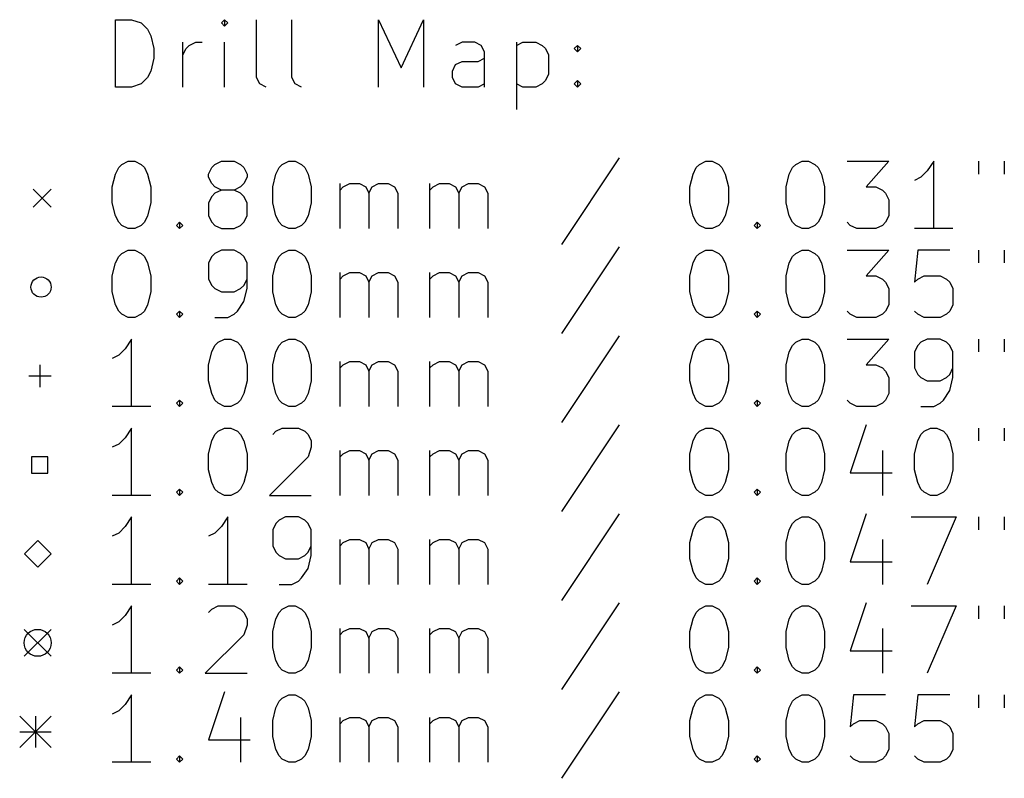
# Model space of a CAD drawing. Extents: x -1 to 95, y -131 to 0.
# Tile 1 of 4: x -1 to 42, y -130 to -97. Entities that reach past the tile are written whole.
import ezdxf

# ---------------------------------------------------------------- set-up
doc = ezdxf.new("R2010")
doc.units = 0
doc.layers.add('BLACK', color=7, linetype='CONTINUOUS')

msp = doc.modelspace()

# ---------------------------------------------------------------- linework, layer by layer
at = {"layer": 'BLACK', "linetype": 'CONTINUOUS'}
for p, q in [((2.83928, -99.6821), (2.83928, -96.6821)), ((2.83928, -96.6821), (3.55357, -96.6821)), ((3.55357, -96.6821), (3.98214, -96.825)), ((3.98214, -96.825), (4.26786, -97.1107)), ((7.69643, -96.6821), (7.55357, -96.825)), ((7.55357, -96.825), (7.69643, -96.9679)), ((7.83928, -96.825), (7.69643, -96.6821)), ((7.69643, -96.6821), (7.69643, -96.9679)), ((7.69643, -96.9679), (7.83928, -96.825)), ((9.125, -99.2536), (9.125, -96.6821)), ((10.6964, -99.2536), (10.6964, -96.6821)), ((14.5536, -99.6821), (14.5536, -96.6821)), ((14.5536, -96.6821), (15.5536, -98.825)), ((15.5536, -98.825), (16.5536, -96.6821)), ((16.5536, -96.6821), (16.5536, -99.6821)), ((4.26786, -97.1107), (4.41071, -97.3964)), ((4.41071, -97.3964), (4.55357, -97.9679)), ((5.83928, -99.6821), (5.83928, -97.6821)), ((6.125, -97.825), (6.41071, -97.6821)), ((6.41071, -97.6821), (6.69643, -97.6821)), ((7.69643, -99.6821), (7.69643, -97.6821)), ((18.2679, -97.6821), (17.9821, -97.825)), ((18.8393, -97.6821), (18.2679, -97.6821)), ((19.125, -97.825), (18.8393, -97.6821)), ((20.6964, -97.6821), (20.6964, -100.682)), ((20.6964, -97.825), (20.9821, -97.6821)), ((20.9821, -97.6821), (21.5536, -97.6821)), ((21.5536, -97.6821), (21.8393, -97.825)), ((4.55357, -97.9679), (4.55357, -98.3964)), ((5.83928, -98.2536), (5.98214, -97.9679)), ((5.98214, -97.9679), (6.125, -97.825)), ((19.2679, -98.1107), (19.125, -97.825)), ((19.2679, -99.6821), (19.2679, -98.1107)), ((21.8393, -97.825), (21.9821, -97.9679)), ((21.9821, -97.9679), (22.125, -98.2536)), ((23.2679, -97.9679), (23.4107, -97.825)), ((23.4107, -98.1107), (23.2679, -97.9679)), ((23.4107, -97.825), (23.5536, -97.9679)), ((23.4107, -97.825), (23.4107, -98.1107)), ((23.5536, -97.9679), (23.4107, -98.1107)), ((4.55357, -98.3964), (4.41071, -98.9679)), ((17.9821, -98.6821), (18.2679, -98.5393)), ((18.2679, -98.5393), (18.9821, -98.5393)), ((18.9821, -98.5393), (19.2679, -98.3964)), ((22.125, -98.2536), (22.125, -99.1107)), ((4.41071, -98.9679), (4.26786, -99.2536)), ((17.8393, -98.9679), (17.9821, -98.6821)), ((17.8393, -99.2536), (17.8393, -98.9679)), ((4.26786, -99.2536), (3.98214, -99.5393)), ((9.26786, -99.5393), (9.125, -99.2536)), ((10.8393, -99.5393), (10.6964, -99.2536)), ((17.9821, -99.5393), (17.8393, -99.2536)), ((21.9821, -99.3964), (21.8393, -99.5393)), ((22.125, -99.1107), (21.9821, -99.3964)), ((23.2679, -99.5393), (23.4107, -99.3964)), ((23.4107, -99.3964), (23.5536, -99.5393)), ((23.4107, -99.3964), (23.4107, -99.6821)), ((3.55357, -99.6821), (2.83928, -99.6821)), ((3.98214, -99.5393), (3.55357, -99.6821)), ((9.55357, -99.6821), (9.26786, -99.5393)), ((11.125, -99.6821), (10.8393, -99.5393)), ((18.2679, -99.6821), (17.9821, -99.5393)), ((18.9821, -99.6821), (18.2679, -99.6821)), ((19.2679, -99.5393), (18.9821, -99.6821)), ((20.9821, -99.6821), (20.6964, -99.5393)), ((21.5536, -99.6821), (20.9821, -99.6821)), ((21.8393, -99.5393), (21.5536, -99.6821)), ((23.4107, -99.6821), (23.2679, -99.5393)), ((23.5536, -99.5393), (23.4107, -99.6821)), ((3.125, -103.125), (3.41071, -102.982)), ((3.41071, -102.982), (3.69643, -102.982)), ((3.69643, -102.982), (3.98214, -103.125)), ((7.26786, -103.125), (7.55357, -102.982)), ((7.55357, -102.982), (8.125, -102.982)), ((8.125, -102.982), (8.41071, -103.125)), ((10.2679, -103.125), (10.5536, -102.982)), ((10.5536, -102.982), (10.8393, -102.982)), ((10.8393, -102.982), (11.125, -103.125)), ((25.2679, -102.839), (22.6964, -106.696)), ((28.8393, -103.125), (29.125, -102.982)), ((29.125, -102.982), (29.4107, -102.982)), ((29.4107, -102.982), (29.6964, -103.125)), ((33.125, -103.125), (33.4107, -102.982)), ((33.4107, -102.982), (33.6964, -102.982)), ((33.6964, -102.982), (33.9821, -103.125)), ((35.4107, -102.982), (37.2679, -102.982)), ((37.2679, -102.982), (36.2679, -104.125)), ((39.2679, -102.982), (38.9821, -103.411)), ((39.2679, -105.982), (39.2679, -102.982)), ((41.2679, -102.982), (41.2679, -103.554)), ((42.4107, -102.982), (42.4107, -103.554)), ((2.83928, -103.554), (2.98214, -103.268)), ((2.98214, -103.268), (3.125, -103.125)), ((3.98214, -103.125), (4.125, -103.268)), ((4.125, -103.268), (4.26786, -103.554)), ((6.98214, -103.554), (7.125, -103.268)), ((7.125, -103.268), (7.26786, -103.125)), ((8.41071, -103.125), (8.55357, -103.268)), ((8.55357, -103.268), (8.69643, -103.554)), ((9.98214, -103.554), (10.125, -103.268)), ((10.125, -103.268), (10.2679, -103.125)), ((11.125, -103.125), (11.2679, -103.268)), ((11.2679, -103.268), (11.4107, -103.554)), ((28.5536, -103.554), (28.6964, -103.268)), ((28.6964, -103.268), (28.8393, -103.125)), ((29.6964, -103.125), (29.8393, -103.268)), ((29.8393, -103.268), (29.9821, -103.554)), ((32.8393, -103.554), (32.9821, -103.268)), ((32.9821, -103.268), (33.125, -103.125)), ((33.9821, -103.125), (34.125, -103.268)), ((34.125, -103.268), (34.2679, -103.554)), ((38.9821, -103.411), (38.6964, -103.696)), ((2.69643, -104.125), (2.83928, -103.554)), ((4.26786, -103.554), (4.41071, -104.125)), ((6.98214, -103.696), (6.98214, -103.554)), ((7.125, -103.982), (6.98214, -103.696)), ((8.69643, -103.696), (8.55357, -103.982)), ((8.69643, -103.554), (8.69643, -103.696)), ((9.83928, -104.125), (9.98214, -103.554)), ((11.4107, -103.554), (11.5536, -104.125)), ((28.4107, -104.125), (28.5536, -103.554)), ((29.9821, -103.554), (30.125, -104.125)), ((32.6964, -104.125), (32.8393, -103.554)), ((34.2679, -103.554), (34.4107, -104.125)), ((38.6964, -103.696), (38.4107, -103.839)), ((-0.825, -104.225), (-0.025, -105.025)), ((-0.025, -104.225), (-0.825, -105.025)), ((2.69643, -104.839), (2.69643, -104.125)), ((4.41071, -104.125), (4.41071, -104.839)), ((7.26786, -104.125), (7.125, -103.982)), ((7.55357, -104.268), (7.26786, -104.125)), ((7.55357, -104.268), (7.26786, -104.411)), ((8.125, -104.268), (7.55357, -104.268)), ((8.41071, -104.125), (8.125, -104.268)), ((8.41071, -104.411), (8.125, -104.268)), ((8.55357, -103.982), (8.41071, -104.125)), ((9.83928, -104.839), (9.83928, -104.125)), ((11.5536, -104.125), (11.5536, -104.839)), ((12.8393, -105.982), (12.8393, -103.982)), ((12.8393, -104.268), (12.9821, -104.125)), ((12.9821, -104.125), (13.2679, -103.982)), ((13.2679, -103.982), (13.6964, -103.982)), ((13.6964, -103.982), (13.9821, -104.125)), ((13.9821, -104.125), (14.125, -104.411)), ((14.125, -104.411), (14.2679, -104.125)), ((14.2679, -104.125), (14.5536, -103.982)), ((14.5536, -103.982), (14.9821, -103.982)), ((14.9821, -103.982), (15.2679, -104.125)), ((15.2679, -104.125), (15.4107, -104.411)), ((16.8393, -105.982), (16.8393, -103.982)), ((16.8393, -104.268), (16.9821, -104.125)), ((16.9821, -104.125), (17.2679, -103.982)), ((17.2679, -103.982), (17.6964, -103.982)), ((17.6964, -103.982), (17.9821, -104.125)), ((17.9821, -104.125), (18.125, -104.411)), ((18.125, -104.411), (18.2679, -104.125)), ((18.2679, -104.125), (18.5536, -103.982)), ((18.5536, -103.982), (18.9821, -103.982)), ((18.9821, -103.982), (19.2679, -104.125)), ((19.2679, -104.125), (19.4107, -104.411)), ((28.4107, -104.839), (28.4107, -104.125)), ((30.125, -104.125), (30.125, -104.839)), ((32.6964, -104.839), (32.6964, -104.125)), ((34.4107, -104.125), (34.4107, -104.839)), ((36.2679, -104.125), (36.6964, -104.125)), ((36.6964, -104.125), (36.9821, -104.268)), ((36.9821, -104.268), (37.125, -104.411)), ((7.125, -104.554), (6.98214, -104.839)), ((7.26786, -104.411), (7.125, -104.554)), ((8.55357, -104.554), (8.41071, -104.411)), ((8.69643, -104.839), (8.55357, -104.554)), ((14.125, -104.411), (14.125, -105.982)), ((15.4107, -104.411), (15.4107, -105.982)), ((18.125, -104.411), (18.125, -105.982)), ((19.4107, -104.411), (19.4107, -105.982)), ((37.125, -104.411), (37.2679, -104.696)), ((37.2679, -104.696), (37.2679, -105.411)), ((2.83928, -105.411), (2.69643, -104.839)), ((4.41071, -104.839), (4.26786, -105.411)), ((6.98214, -104.839), (6.98214, -105.411)), ((8.69643, -105.411), (8.69643, -104.839)), ((9.98214, -105.411), (9.83928, -104.839)), ((11.5536, -104.839), (11.4107, -105.411)), ((28.5536, -105.411), (28.4107, -104.839)), ((30.125, -104.839), (29.9821, -105.411)), ((32.8393, -105.411), (32.6964, -104.839)), ((34.4107, -104.839), (34.2679, -105.411)), ((2.98214, -105.696), (2.83928, -105.411)), ((4.26786, -105.411), (4.125, -105.696)), ((6.98214, -105.411), (7.125, -105.696)), ((8.55357, -105.696), (8.69643, -105.411)), ((10.125, -105.696), (9.98214, -105.411)), ((11.4107, -105.411), (11.2679, -105.696)), ((28.6964, -105.696), (28.5536, -105.411)), ((29.9821, -105.411), (29.8393, -105.696)), ((32.9821, -105.696), (32.8393, -105.411)), ((34.2679, -105.411), (34.125, -105.696)), ((37.2679, -105.411), (37.125, -105.696)), ((3.125, -105.839), (2.98214, -105.696)), ((3.41071, -105.982), (3.125, -105.839)), ((3.69643, -105.982), (3.41071, -105.982)), ((3.98214, -105.839), (3.69643, -105.982)), ((4.125, -105.696), (3.98214, -105.839)), ((5.55357, -105.839), (5.69643, -105.696)), ((5.69643, -105.982), (5.55357, -105.839)), ((5.69643, -105.696), (5.83928, -105.839)), ((5.69643, -105.696), (5.69643, -105.982)), ((5.83928, -105.839), (5.69643, -105.982)), ((7.125, -105.696), (7.26786, -105.839)), ((7.26786, -105.839), (7.55357, -105.982)), ((7.55357, -105.982), (8.125, -105.982)), ((8.125, -105.982), (8.41071, -105.839)), ((8.41071, -105.839), (8.55357, -105.696)), ((10.2679, -105.839), (10.125, -105.696)), ((10.5536, -105.982), (10.2679, -105.839)), ((10.8393, -105.982), (10.5536, -105.982)), ((11.125, -105.839), (10.8393, -105.982)), ((11.2679, -105.696), (11.125, -105.839)), ((28.8393, -105.839), (28.6964, -105.696)), ((29.125, -105.982), (28.8393, -105.839)), ((29.4107, -105.982), (29.125, -105.982)), ((29.6964, -105.839), (29.4107, -105.982)), ((29.8393, -105.696), (29.6964, -105.839)), ((31.2679, -105.839), (31.4107, -105.696)), ((31.4107, -105.982), (31.2679, -105.839)), ((31.4107, -105.696), (31.5536, -105.839)), ((31.4107, -105.696), (31.4107, -105.982)), ((31.5536, -105.839), (31.4107, -105.982)), ((33.125, -105.839), (32.9821, -105.696)), ((33.4107, -105.982), (33.125, -105.839)), ((33.6964, -105.982), (33.4107, -105.982)), ((33.9821, -105.839), (33.6964, -105.982)), ((34.125, -105.696), (33.9821, -105.839)), ((35.5536, -105.839), (35.4107, -105.696)), ((35.8393, -105.982), (35.5536, -105.839)), ((36.6964, -105.982), (35.8393, -105.982)), ((36.9821, -105.839), (36.6964, -105.982)), ((37.125, -105.696), (36.9821, -105.839)), ((40.125, -105.982), (38.4107, -105.982)), ((3.125, -107.085), (3.41071, -106.942)), ((3.41071, -106.942), (3.69643, -106.942)), ((3.69643, -106.942), (3.98214, -107.085)), ((7.55357, -106.942), (7.26786, -107.085)), ((8.125, -106.942), (7.55357, -106.942)), ((8.41071, -107.085), (8.125, -106.942)), ((10.2679, -107.085), (10.5536, -106.942)), ((10.5536, -106.942), (10.8393, -106.942)), ((10.8393, -106.942), (11.125, -107.085)), ((25.2679, -106.799), (22.6964, -110.656)), ((28.8393, -107.085), (29.125, -106.942)), ((29.125, -106.942), (29.4107, -106.942)), ((29.4107, -106.942), (29.6964, -107.085)), ((33.125, -107.085), (33.4107, -106.942)), ((33.4107, -106.942), (33.6964, -106.942)), ((33.6964, -106.942), (33.9821, -107.085)), ((35.4107, -106.942), (37.2679, -106.942)), ((37.2679, -106.942), (36.2679, -108.085)), ((38.5536, -106.942), (38.4107, -108.371)), ((39.9821, -106.942), (38.5536, -106.942)), ((41.2679, -106.942), (41.2679, -107.514)), ((42.4107, -106.942), (42.4107, -107.514)), ((2.83928, -107.514), (2.98214, -107.228)), ((2.98214, -107.228), (3.125, -107.085)), ((3.98214, -107.085), (4.125, -107.228)), ((4.125, -107.228), (4.26786, -107.514)), ((7.125, -107.228), (6.98214, -107.514)), ((7.26786, -107.085), (7.125, -107.228)), ((8.55357, -107.228), (8.41071, -107.085)), ((8.69643, -107.514), (8.55357, -107.228)), ((9.98214, -107.514), (10.125, -107.228)), ((10.125, -107.228), (10.2679, -107.085)), ((11.125, -107.085), (11.2679, -107.228)), ((11.2679, -107.228), (11.4107, -107.514)), ((28.5536, -107.514), (28.6964, -107.228)), ((28.6964, -107.228), (28.8393, -107.085)), ((29.6964, -107.085), (29.8393, -107.228)), ((29.8393, -107.228), (29.9821, -107.514)), ((32.8393, -107.514), (32.9821, -107.228)), ((32.9821, -107.228), (33.125, -107.085)), ((33.9821, -107.085), (34.125, -107.228)), ((34.125, -107.228), (34.2679, -107.514)), ((2.69643, -108.085), (2.83928, -107.514)), ((4.26786, -107.514), (4.41071, -108.085)), ((6.98214, -107.514), (6.98214, -108.228)), ((8.69643, -108.656), (8.69643, -107.514)), ((9.83928, -108.085), (9.98214, -107.514)), ((11.4107, -107.514), (11.5536, -108.085)), ((28.4107, -108.085), (28.5536, -107.514)), ((29.9821, -107.514), (30.125, -108.085)), ((32.6964, -108.085), (32.8393, -107.514)), ((34.2679, -107.514), (34.4107, -108.085)), ((2.69643, -108.799), (2.69643, -108.085)), ((4.41071, -108.085), (4.41071, -108.799)), ((6.98214, -108.228), (7.125, -108.514)), ((8.55357, -108.514), (8.69643, -108.228)), ((9.83928, -108.799), (9.83928, -108.085)), ((11.5536, -108.085), (11.5536, -108.799)), ((12.8393, -109.942), (12.8393, -107.942)), ((12.8393, -108.228), (12.9821, -108.085)), ((12.9821, -108.085), (13.2679, -107.942)), ((13.2679, -107.942), (13.6964, -107.942)), ((13.6964, -107.942), (13.9821, -108.085)), ((13.9821, -108.085), (14.125, -108.371)), ((14.125, -108.371), (14.2679, -108.085)), ((14.2679, -108.085), (14.5536, -107.942)), ((14.5536, -107.942), (14.9821, -107.942)), ((14.9821, -107.942), (15.2679, -108.085)), ((15.2679, -108.085), (15.4107, -108.371)), ((16.8393, -109.942), (16.8393, -107.942)), ((16.8393, -108.228), (16.9821, -108.085)), ((16.9821, -108.085), (17.2679, -107.942)), ((17.2679, -107.942), (17.6964, -107.942)), ((17.6964, -107.942), (17.9821, -108.085)), ((17.9821, -108.085), (18.125, -108.371)), ((18.125, -108.371), (18.2679, -108.085)), ((18.2679, -108.085), (18.5536, -107.942)), ((18.5536, -107.942), (18.9821, -107.942)), ((18.9821, -107.942), (19.2679, -108.085)), ((19.2679, -108.085), (19.4107, -108.371)), ((28.4107, -108.799), (28.4107, -108.085)), ((30.125, -108.085), (30.125, -108.799)), ((32.6964, -108.799), (32.6964, -108.085)), ((34.4107, -108.085), (34.4107, -108.799)), ((36.2679, -108.085), (36.6964, -108.085)), ((36.6964, -108.085), (36.9821, -108.228)), ((36.9821, -108.228), (37.125, -108.371)), ((38.4107, -108.371), (38.5536, -108.228)), ((38.5536, -108.228), (38.8393, -108.085)), ((38.8393, -108.085), (39.5536, -108.085)), ((39.5536, -108.085), (39.8393, -108.228)), ((39.8393, -108.228), (39.9821, -108.371)), ((7.125, -108.514), (7.26786, -108.656)), ((7.26786, -108.656), (7.55357, -108.799)), ((8.125, -108.799), (8.41071, -108.656)), ((8.41071, -108.656), (8.55357, -108.514)), ((8.55357, -109.228), (8.69643, -108.656)), ((14.125, -108.371), (14.125, -109.942)), ((15.4107, -108.371), (15.4107, -109.942)), ((18.125, -108.371), (18.125, -109.942)), ((19.4107, -108.371), (19.4107, -109.942)), ((37.125, -108.371), (37.2679, -108.656)), ((37.2679, -108.656), (37.2679, -109.371)), ((39.9821, -108.371), (40.125, -108.656)), ((40.125, -108.656), (40.125, -109.371)), ((2.83928, -109.371), (2.69643, -108.799)), ((4.41071, -108.799), (4.26786, -109.371)), ((7.55357, -108.799), (8.125, -108.799)), ((9.98214, -109.371), (9.83928, -108.799)), ((11.5536, -108.799), (11.4107, -109.371)), ((28.5536, -109.371), (28.4107, -108.799)), ((30.125, -108.799), (29.9821, -109.371)), ((32.8393, -109.371), (32.6964, -108.799)), ((34.4107, -108.799), (34.2679, -109.371)), ((2.98214, -109.656), (2.83928, -109.371)), ((4.26786, -109.371), (4.125, -109.656)), ((8.26786, -109.656), (8.55357, -109.228)), ((10.125, -109.656), (9.98214, -109.371)), ((11.4107, -109.371), (11.2679, -109.656)), ((28.6964, -109.656), (28.5536, -109.371)), ((29.9821, -109.371), (29.8393, -109.656)), ((32.9821, -109.656), (32.8393, -109.371)), ((34.2679, -109.371), (34.125, -109.656)), ((37.2679, -109.371), (37.125, -109.656)), ((40.125, -109.371), (39.9821, -109.656)), ((3.125, -109.799), (2.98214, -109.656)), ((3.41071, -109.942), (3.125, -109.799)), ((3.69643, -109.942), (3.41071, -109.942)), ((3.98214, -109.799), (3.69643, -109.942)), ((4.125, -109.656), (3.98214, -109.799)), ((5.55357, -109.799), (5.69643, -109.656)), ((5.69643, -109.942), (5.55357, -109.799)), ((5.69643, -109.656), (5.83928, -109.799)), ((5.69643, -109.656), (5.69643, -109.942)), ((5.83928, -109.799), (5.69643, -109.942)), ((7.26786, -109.942), (7.83928, -109.942)), ((7.83928, -109.942), (8.125, -109.799)), ((8.125, -109.799), (8.26786, -109.656)), ((10.2679, -109.799), (10.125, -109.656)), ((10.5536, -109.942), (10.2679, -109.799)), ((10.8393, -109.942), (10.5536, -109.942)), ((11.125, -109.799), (10.8393, -109.942)), ((11.2679, -109.656), (11.125, -109.799)), ((28.8393, -109.799), (28.6964, -109.656)), ((29.125, -109.942), (28.8393, -109.799)), ((29.4107, -109.942), (29.125, -109.942)), ((29.6964, -109.799), (29.4107, -109.942)), ((29.8393, -109.656), (29.6964, -109.799)), ((31.2679, -109.799), (31.4107, -109.656)), ((31.4107, -109.942), (31.2679, -109.799)), ((31.4107, -109.656), (31.5536, -109.799)), ((31.4107, -109.656), (31.4107, -109.942)), ((31.5536, -109.799), (31.4107, -109.942)), ((33.125, -109.799), (32.9821, -109.656)), ((33.4107, -109.942), (33.125, -109.799)), ((33.6964, -109.942), (33.4107, -109.942)), ((33.9821, -109.799), (33.6964, -109.942)), ((34.125, -109.656), (33.9821, -109.799)), ((35.5536, -109.799), (35.4107, -109.656)), ((35.8393, -109.942), (35.5536, -109.799)), ((36.6964, -109.942), (35.8393, -109.942)), ((36.9821, -109.799), (36.6964, -109.942)), ((37.125, -109.656), (36.9821, -109.799)), ((38.5536, -109.799), (38.4107, -109.656)), ((38.8393, -109.942), (38.5536, -109.799)), ((39.5536, -109.942), (38.8393, -109.942)), ((39.8393, -109.799), (39.5536, -109.942)), ((39.9821, -109.656), (39.8393, -109.799)), ((3.55357, -110.902), (3.26786, -111.331)), ((3.55357, -113.902), (3.55357, -110.902)), ((7.41071, -111.045), (7.69643, -110.902)), ((7.69643, -110.902), (7.98214, -110.902)), ((7.98214, -110.902), (8.26786, -111.045)), ((10.2679, -111.045), (10.5536, -110.902)), ((10.5536, -110.902), (10.8393, -110.902)), ((10.8393, -110.902), (11.125, -111.045)), ((25.2679, -110.759), (22.6964, -114.616)), ((28.8393, -111.045), (29.125, -110.902)), ((29.125, -110.902), (29.4107, -110.902)), ((29.4107, -110.902), (29.6964, -111.045)), ((33.125, -111.045), (33.4107, -110.902)), ((33.4107, -110.902), (33.6964, -110.902)), ((33.6964, -110.902), (33.9821, -111.045)), ((35.4107, -110.902), (37.2679, -110.902)), ((37.2679, -110.902), (36.2679, -112.045)), ((38.9821, -110.902), (38.6964, -111.045)), ((39.5536, -110.902), (38.9821, -110.902)), ((39.8393, -111.045), (39.5536, -110.902)), ((41.2679, -110.902), (41.2679, -111.474)), ((42.4107, -110.902), (42.4107, -111.474)), ((3.26786, -111.331), (2.98214, -111.616)), ((7.125, -111.474), (7.26786, -111.188)), ((7.26786, -111.188), (7.41071, -111.045)), ((8.26786, -111.045), (8.41071, -111.188)), ((8.41071, -111.188), (8.55357, -111.474)), ((9.98214, -111.474), (10.125, -111.188)), ((10.125, -111.188), (10.2679, -111.045)), ((11.125, -111.045), (11.2679, -111.188)), ((11.2679, -111.188), (11.4107, -111.474)), ((28.5536, -111.474), (28.6964, -111.188)), ((28.6964, -111.188), (28.8393, -111.045)), ((29.6964, -111.045), (29.8393, -111.188)), ((29.8393, -111.188), (29.9821, -111.474)), ((32.8393, -111.474), (32.9821, -111.188)), ((32.9821, -111.188), (33.125, -111.045)), ((33.9821, -111.045), (34.125, -111.188)), ((34.125, -111.188), (34.2679, -111.474)), ((38.5536, -111.188), (38.4107, -111.474)), ((38.6964, -111.045), (38.5536, -111.188)), ((39.9821, -111.188), (39.8393, -111.045)), ((40.125, -111.474), (39.9821, -111.188)), ((2.98214, -111.616), (2.69643, -111.759)), ((6.98214, -112.045), (7.125, -111.474)), ((8.55357, -111.474), (8.69643, -112.045)), ((9.83928, -112.045), (9.98214, -111.474)), ((11.4107, -111.474), (11.5536, -112.045)), ((28.4107, -112.045), (28.5536, -111.474)), ((29.9821, -111.474), (30.125, -112.045)), ((32.6964, -112.045), (32.8393, -111.474)), ((34.2679, -111.474), (34.4107, -112.045)), ((38.4107, -111.474), (38.4107, -112.188)), ((40.125, -112.616), (40.125, -111.474)), ((-0.525, -112.045), (-0.525, -113.045)), ((6.98214, -112.759), (6.98214, -112.045)), ((8.69643, -112.045), (8.69643, -112.759)), ((9.83928, -112.759), (9.83928, -112.045)), ((11.5536, -112.045), (11.5536, -112.759)), ((12.8393, -113.902), (12.8393, -111.902)), ((12.8393, -112.188), (12.9821, -112.045)), ((12.9821, -112.045), (13.2679, -111.902)), ((13.2679, -111.902), (13.6964, -111.902)), ((13.6964, -111.902), (13.9821, -112.045)), ((13.9821, -112.045), (14.125, -112.331)), ((14.125, -112.331), (14.2679, -112.045)), ((14.2679, -112.045), (14.5536, -111.902)), ((14.5536, -111.902), (14.9821, -111.902)), ((14.9821, -111.902), (15.2679, -112.045)), ((15.2679, -112.045), (15.4107, -112.331)), ((16.8393, -113.902), (16.8393, -111.902)), ((16.8393, -112.188), (16.9821, -112.045)), ((16.9821, -112.045), (17.2679, -111.902)), ((17.2679, -111.902), (17.6964, -111.902)), ((17.6964, -111.902), (17.9821, -112.045)), ((17.9821, -112.045), (18.125, -112.331)), ((18.125, -112.331), (18.2679, -112.045)), ((18.2679, -112.045), (18.5536, -111.902)), ((18.5536, -111.902), (18.9821, -111.902)), ((18.9821, -111.902), (19.2679, -112.045)), ((19.2679, -112.045), (19.4107, -112.331)), ((28.4107, -112.759), (28.4107, -112.045)), ((30.125, -112.045), (30.125, -112.759)), ((32.6964, -112.759), (32.6964, -112.045)), ((34.4107, -112.045), (34.4107, -112.759)), ((36.2679, -112.045), (36.6964, -112.045)), ((36.6964, -112.045), (36.9821, -112.188)), ((36.9821, -112.188), (37.125, -112.331)), ((38.4107, -112.188), (38.5536, -112.474)), ((39.9821, -112.474), (40.125, -112.188)), ((-1.025, -112.545), (-0.025, -112.545)), ((14.125, -112.331), (14.125, -113.902)), ((15.4107, -112.331), (15.4107, -113.902)), ((18.125, -112.331), (18.125, -113.902)), ((19.4107, -112.331), (19.4107, -113.902)), ((37.125, -112.331), (37.2679, -112.616)), ((37.2679, -112.616), (37.2679, -113.331)), ((38.5536, -112.474), (38.6964, -112.616)), ((38.6964, -112.616), (38.9821, -112.759)), ((39.5536, -112.759), (39.8393, -112.616)), ((39.8393, -112.616), (39.9821, -112.474)), ((39.9821, -113.188), (40.125, -112.616)), ((7.125, -113.331), (6.98214, -112.759)), ((8.69643, -112.759), (8.55357, -113.331)), ((9.98214, -113.331), (9.83928, -112.759)), ((11.5536, -112.759), (11.4107, -113.331)), ((28.5536, -113.331), (28.4107, -112.759)), ((30.125, -112.759), (29.9821, -113.331)), ((32.8393, -113.331), (32.6964, -112.759)), ((34.4107, -112.759), (34.2679, -113.331)), ((38.9821, -112.759), (39.5536, -112.759)), ((7.26786, -113.616), (7.125, -113.331)), ((8.55357, -113.331), (8.41071, -113.616)), ((10.125, -113.616), (9.98214, -113.331)), ((11.4107, -113.331), (11.2679, -113.616)), ((28.6964, -113.616), (28.5536, -113.331)), ((29.9821, -113.331), (29.8393, -113.616)), ((32.9821, -113.616), (32.8393, -113.331)), ((34.2679, -113.331), (34.125, -113.616)), ((37.2679, -113.331), (37.125, -113.616)), ((39.6964, -113.616), (39.9821, -113.188)), ((4.41071, -113.902), (2.69643, -113.902)), ((5.55357, -113.759), (5.69643, -113.616)), ((5.69643, -113.902), (5.55357, -113.759)), ((5.69643, -113.616), (5.83928, -113.759)), ((5.69643, -113.616), (5.69643, -113.902)), ((5.83928, -113.759), (5.69643, -113.902)), ((7.41071, -113.759), (7.26786, -113.616)), ((7.69643, -113.902), (7.41071, -113.759)), ((7.98214, -113.902), (7.69643, -113.902)), ((8.26786, -113.759), (7.98214, -113.902)), ((8.41071, -113.616), (8.26786, -113.759)), ((10.2679, -113.759), (10.125, -113.616)), ((10.5536, -113.902), (10.2679, -113.759)), ((10.8393, -113.902), (10.5536, -113.902)), ((11.125, -113.759), (10.8393, -113.902)), ((11.2679, -113.616), (11.125, -113.759)), ((28.8393, -113.759), (28.6964, -113.616)), ((29.125, -113.902), (28.8393, -113.759)), ((29.4107, -113.902), (29.125, -113.902)), ((29.6964, -113.759), (29.4107, -113.902)), ((29.8393, -113.616), (29.6964, -113.759)), ((31.2679, -113.759), (31.4107, -113.616)), ((31.4107, -113.902), (31.2679, -113.759)), ((31.4107, -113.616), (31.5536, -113.759)), ((31.4107, -113.616), (31.4107, -113.902)), ((31.5536, -113.759), (31.4107, -113.902)), ((33.125, -113.759), (32.9821, -113.616)), ((33.4107, -113.902), (33.125, -113.759)), ((33.6964, -113.902), (33.4107, -113.902)), ((33.9821, -113.759), (33.6964, -113.902)), ((34.125, -113.616), (33.9821, -113.759)), ((35.5536, -113.759), (35.4107, -113.616)), ((35.8393, -113.902), (35.5536, -113.759)), ((36.6964, -113.902), (35.8393, -113.902)), ((36.9821, -113.759), (36.6964, -113.902)), ((37.125, -113.616), (36.9821, -113.759)), ((38.6964, -113.902), (39.2679, -113.902)), ((39.2679, -113.902), (39.5536, -113.759)), ((39.5536, -113.759), (39.6964, -113.616)), ((25.2679, -114.719), (22.6964, -118.576)), ((36.2679, -114.719), (35.5536, -116.862)), ((3.55357, -114.862), (3.26786, -115.291)), ((3.55357, -117.862), (3.55357, -114.862)), ((7.125, -115.434), (7.26786, -115.148)), ((7.26786, -115.148), (7.41071, -115.005)), ((7.41071, -115.005), (7.69643, -114.862)), ((7.69643, -114.862), (7.98214, -114.862)), ((7.98214, -114.862), (8.26786, -115.005)), ((8.26786, -115.005), (8.41071, -115.148)), ((8.41071, -115.148), (8.55357, -115.434)), ((9.83928, -115.148), (9.98214, -115.005)), ((9.98214, -115.005), (10.2679, -114.862)), ((10.2679, -114.862), (10.9821, -114.862)), ((10.9821, -114.862), (11.2679, -115.005)), ((11.2679, -115.005), (11.4107, -115.148)), ((11.4107, -115.148), (11.5536, -115.434)), ((28.5536, -115.434), (28.6964, -115.148)), ((28.6964, -115.148), (28.8393, -115.005)), ((28.8393, -115.005), (29.125, -114.862)), ((29.125, -114.862), (29.4107, -114.862)), ((29.4107, -114.862), (29.6964, -115.005)), ((29.6964, -115.005), (29.8393, -115.148)), ((29.8393, -115.148), (29.9821, -115.434)), ((32.8393, -115.434), (32.9821, -115.148)), ((32.9821, -115.148), (33.125, -115.005)), ((33.125, -115.005), (33.4107, -114.862)), ((33.4107, -114.862), (33.6964, -114.862)), ((33.6964, -114.862), (33.9821, -115.005)), ((33.9821, -115.005), (34.125, -115.148)), ((34.125, -115.148), (34.2679, -115.434)), ((38.5536, -115.434), (38.6964, -115.148)), ((38.6964, -115.148), (38.8393, -115.005)), ((38.8393, -115.005), (39.125, -114.862)), ((39.125, -114.862), (39.4107, -114.862)), ((39.4107, -114.862), (39.6964, -115.005)), ((39.6964, -115.005), (39.8393, -115.148)), ((39.8393, -115.148), (39.9821, -115.434)), ((41.2679, -114.862), (41.2679, -115.434)), ((42.4107, -114.862), (42.4107, -115.434)), ((2.98214, -115.576), (2.69643, -115.719)), ((3.26786, -115.291), (2.98214, -115.576)), ((6.98214, -116.005), (7.125, -115.434)), ((8.55357, -115.434), (8.69643, -116.005)), ((11.5536, -115.719), (11.4107, -116.148)), ((11.5536, -115.434), (11.5536, -115.719)), ((28.4107, -116.005), (28.5536, -115.434)), ((29.9821, -115.434), (30.125, -116.005)), ((32.6964, -116.005), (32.8393, -115.434)), ((34.2679, -115.434), (34.4107, -116.005)), ((38.4107, -116.005), (38.5536, -115.434)), ((39.9821, -115.434), (40.125, -116.005)), ((-0.17437, -116.144), (-0.89563, -116.144)), ((-0.89563, -116.144), (-0.89563, -116.866)), ((-0.17437, -116.866), (-0.17437, -116.144)), ((6.98214, -116.719), (6.98214, -116.005)), ((8.69643, -116.005), (8.69643, -116.719)), ((11.4107, -116.148), (9.69643, -117.862)), ((12.8393, -117.862), (12.8393, -115.862)), ((12.8393, -116.148), (12.9821, -116.005)), ((12.9821, -116.005), (13.2679, -115.862)), ((13.2679, -115.862), (13.6964, -115.862)), ((13.6964, -115.862), (13.9821, -116.005)), ((13.9821, -116.005), (14.125, -116.291)), ((14.125, -116.291), (14.2679, -116.005)), ((14.2679, -116.005), (14.5536, -115.862)), ((14.5536, -115.862), (14.9821, -115.862)), ((14.9821, -115.862), (15.2679, -116.005)), ((15.2679, -116.005), (15.4107, -116.291)), ((16.8393, -117.862), (16.8393, -115.862)), ((16.8393, -116.148), (16.9821, -116.005)), ((16.9821, -116.005), (17.2679, -115.862)), ((17.2679, -115.862), (17.6964, -115.862)), ((17.6964, -115.862), (17.9821, -116.005)), ((17.9821, -116.005), (18.125, -116.291)), ((18.125, -116.291), (18.2679, -116.005)), ((18.2679, -116.005), (18.5536, -115.862)), ((18.5536, -115.862), (18.9821, -115.862)), ((18.9821, -115.862), (19.2679, -116.005)), ((19.2679, -116.005), (19.4107, -116.291)), ((28.4107, -116.719), (28.4107, -116.005)), ((30.125, -116.005), (30.125, -116.719)), ((32.6964, -116.719), (32.6964, -116.005)), ((34.4107, -116.005), (34.4107, -116.719)), ((36.9821, -115.862), (36.9821, -117.862)), ((38.4107, -116.719), (38.4107, -116.005)), ((40.125, -116.005), (40.125, -116.719)), ((14.125, -116.291), (14.125, -117.862)), ((15.4107, -116.291), (15.4107, -117.862)), ((18.125, -116.291), (18.125, -117.862)), ((19.4107, -116.291), (19.4107, -117.862)), ((-0.89563, -116.866), (-0.17437, -116.866)), ((7.125, -117.291), (6.98214, -116.719)), ((8.69643, -116.719), (8.55357, -117.291)), ((28.5536, -117.291), (28.4107, -116.719)), ((30.125, -116.719), (29.9821, -117.291)), ((32.8393, -117.291), (32.6964, -116.719)), ((34.4107, -116.719), (34.2679, -117.291)), ((35.5536, -116.862), (37.4107, -116.862)), ((38.5536, -117.291), (38.4107, -116.719)), ((40.125, -116.719), (39.9821, -117.291)), ((7.26786, -117.576), (7.125, -117.291)), ((8.55357, -117.291), (8.41071, -117.576)), ((28.6964, -117.576), (28.5536, -117.291)), ((29.9821, -117.291), (29.8393, -117.576)), ((32.9821, -117.576), (32.8393, -117.291)), ((34.2679, -117.291), (34.125, -117.576)), ((38.6964, -117.576), (38.5536, -117.291)), ((39.9821, -117.291), (39.8393, -117.576)), ((4.41071, -117.862), (2.69643, -117.862)), ((5.55357, -117.719), (5.69643, -117.576)), ((5.69643, -117.862), (5.55357, -117.719)), ((5.69643, -117.576), (5.83928, -117.719)), ((5.69643, -117.576), (5.69643, -117.862)), ((5.83928, -117.719), (5.69643, -117.862)), ((7.41071, -117.719), (7.26786, -117.576)), ((7.69643, -117.862), (7.41071, -117.719)), ((7.98214, -117.862), (7.69643, -117.862)), ((8.26786, -117.719), (7.98214, -117.862)), ((8.41071, -117.576), (8.26786, -117.719)), ((9.69643, -117.862), (11.5536, -117.862)), ((28.8393, -117.719), (28.6964, -117.576)), ((29.125, -117.862), (28.8393, -117.719)), ((29.4107, -117.862), (29.125, -117.862)), ((29.6964, -117.719), (29.4107, -117.862)), ((29.8393, -117.576), (29.6964, -117.719)), ((31.2679, -117.719), (31.4107, -117.576)), ((31.4107, -117.862), (31.2679, -117.719)), ((31.4107, -117.576), (31.5536, -117.719)), ((31.4107, -117.576), (31.4107, -117.862)), ((31.5536, -117.719), (31.4107, -117.862)), ((33.125, -117.719), (32.9821, -117.576)), ((33.4107, -117.862), (33.125, -117.719)), ((33.6964, -117.862), (33.4107, -117.862)), ((33.9821, -117.719), (33.6964, -117.862)), ((34.125, -117.576), (33.9821, -117.719)), ((38.8393, -117.719), (38.6964, -117.576)), ((39.125, -117.862), (38.8393, -117.719)), ((39.4107, -117.862), (39.125, -117.862)), ((39.6964, -117.719), (39.4107, -117.862)), ((39.8393, -117.576), (39.6964, -117.719)), ((25.2679, -118.679), (22.6964, -122.536)), ((36.2679, -118.679), (35.5536, -120.822)), ((3.55357, -118.822), (3.26786, -119.251)), ((3.55357, -121.822), (3.55357, -118.822)), ((7.83928, -118.822), (7.55357, -119.251)), ((7.83928, -121.822), (7.83928, -118.822)), ((9.98214, -119.108), (9.83928, -119.394)), ((10.125, -118.965), (9.98214, -119.108)), ((10.4107, -118.822), (10.125, -118.965)), ((10.9821, -118.822), (10.4107, -118.822)), ((11.2679, -118.965), (10.9821, -118.822)), ((11.4107, -119.108), (11.2679, -118.965)), ((11.5536, -119.394), (11.4107, -119.108)), ((28.5536, -119.394), (28.6964, -119.108)), ((28.6964, -119.108), (28.8393, -118.965)), ((28.8393, -118.965), (29.125, -118.822)), ((29.125, -118.822), (29.4107, -118.822)), ((29.4107, -118.822), (29.6964, -118.965)), ((29.6964, -118.965), (29.8393, -119.108)), ((29.8393, -119.108), (29.9821, -119.394)), ((32.8393, -119.394), (32.9821, -119.108)), ((32.9821, -119.108), (33.125, -118.965)), ((33.125, -118.965), (33.4107, -118.822)), ((33.4107, -118.822), (33.6964, -118.822)), ((33.6964, -118.822), (33.9821, -118.965)), ((33.9821, -118.965), (34.125, -119.108)), ((34.125, -119.108), (34.2679, -119.394)), ((38.2679, -118.822), (40.2679, -118.822)), ((40.2679, -118.822), (38.9821, -121.822)), ((41.2679, -118.822), (41.2679, -119.394)), ((42.4107, -118.822), (42.4107, -119.394)), ((2.98214, -119.536), (2.69643, -119.679)), ((3.26786, -119.251), (2.98214, -119.536)), ((7.26786, -119.536), (6.98214, -119.679)), ((7.55357, -119.251), (7.26786, -119.536)), ((9.83928, -119.394), (9.83928, -120.108)), ((11.5536, -120.536), (11.5536, -119.394)), ((28.4107, -119.965), (28.5536, -119.394)), ((29.9821, -119.394), (30.125, -119.965)), ((32.6964, -119.965), (32.8393, -119.394)), ((34.2679, -119.394), (34.4107, -119.965)), ((-0.62, -119.87), (-1.215, -120.465)), ((-0.025, -120.465), (-0.62, -119.87)), ((9.83928, -120.108), (9.98214, -120.394)), ((11.4107, -120.394), (11.5536, -120.108)), ((12.8393, -121.822), (12.8393, -119.822)), ((12.8393, -120.108), (12.9821, -119.965)), ((12.9821, -119.965), (13.2679, -119.822)), ((13.2679, -119.822), (13.6964, -119.822)), ((13.6964, -119.822), (13.9821, -119.965)), ((13.9821, -119.965), (14.125, -120.251)), ((14.125, -120.251), (14.2679, -119.965)), ((14.2679, -119.965), (14.5536, -119.822)), ((14.5536, -119.822), (14.9821, -119.822)), ((14.9821, -119.822), (15.2679, -119.965)), ((15.2679, -119.965), (15.4107, -120.251)), ((16.8393, -121.822), (16.8393, -119.822)), ((16.8393, -120.108), (16.9821, -119.965)), ((16.9821, -119.965), (17.2679, -119.822)), ((17.2679, -119.822), (17.6964, -119.822)), ((17.6964, -119.822), (17.9821, -119.965)), ((17.9821, -119.965), (18.125, -120.251)), ((18.125, -120.251), (18.2679, -119.965)), ((18.2679, -119.965), (18.5536, -119.822)), ((18.5536, -119.822), (18.9821, -119.822)), ((18.9821, -119.822), (19.2679, -119.965)), ((19.2679, -119.965), (19.4107, -120.251)), ((28.4107, -120.679), (28.4107, -119.965)), ((30.125, -119.965), (30.125, -120.679)), ((32.6964, -120.679), (32.6964, -119.965)), ((34.4107, -119.965), (34.4107, -120.679)), ((36.9821, -119.822), (36.9821, -121.822)), ((-1.215, -120.465), (-0.62, -121.06)), ((-0.62, -121.06), (-0.025, -120.465)), ((9.98214, -120.394), (10.125, -120.536)), ((10.125, -120.536), (10.4107, -120.679)), ((10.9821, -120.679), (11.2679, -120.536)), ((11.2679, -120.536), (11.4107, -120.394)), ((11.4107, -121.108), (11.5536, -120.536)), ((14.125, -120.251), (14.125, -121.822)), ((15.4107, -120.251), (15.4107, -121.822)), ((18.125, -120.251), (18.125, -121.822)), ((19.4107, -120.251), (19.4107, -121.822)), ((10.4107, -120.679), (10.9821, -120.679)), ((28.5536, -121.251), (28.4107, -120.679)), ((30.125, -120.679), (29.9821, -121.251)), ((32.8393, -121.251), (32.6964, -120.679)), ((34.4107, -120.679), (34.2679, -121.251)), ((35.5536, -120.822), (37.4107, -120.822)), ((11.125, -121.536), (11.4107, -121.108)), ((28.6964, -121.536), (28.5536, -121.251)), ((29.9821, -121.251), (29.8393, -121.536)), ((32.9821, -121.536), (32.8393, -121.251)), ((34.2679, -121.251), (34.125, -121.536)), ((4.41071, -121.822), (2.69643, -121.822)), ((5.55357, -121.679), (5.69643, -121.536)), ((5.69643, -121.822), (5.55357, -121.679)), ((5.69643, -121.536), (5.83928, -121.679)), ((5.69643, -121.536), (5.69643, -121.822)), ((5.83928, -121.679), (5.69643, -121.822)), ((8.69643, -121.822), (6.98214, -121.822)), ((10.125, -121.822), (10.6964, -121.822)), ((10.6964, -121.822), (10.9821, -121.679)), ((10.9821, -121.679), (11.125, -121.536)), ((28.8393, -121.679), (28.6964, -121.536)), ((29.125, -121.822), (28.8393, -121.679)), ((29.4107, -121.822), (29.125, -121.822)), ((29.6964, -121.679), (29.4107, -121.822)), ((29.8393, -121.536), (29.6964, -121.679)), ((31.2679, -121.679), (31.4107, -121.536)), ((31.4107, -121.822), (31.2679, -121.679)), ((31.4107, -121.536), (31.5536, -121.679)), ((31.4107, -121.536), (31.4107, -121.822)), ((31.5536, -121.679), (31.4107, -121.822)), ((33.125, -121.679), (32.9821, -121.536)), ((33.4107, -121.822), (33.125, -121.679)), ((33.6964, -121.822), (33.4107, -121.822)), ((33.9821, -121.679), (33.6964, -121.822)), ((34.125, -121.536), (33.9821, -121.679)), ((25.2679, -122.639), (22.6964, -126.496)), ((36.2679, -122.639), (35.5536, -124.782)), ((3.55357, -122.782), (3.26786, -123.211)), ((3.55357, -125.782), (3.55357, -122.782)), ((6.98214, -123.068), (7.125, -122.925)), ((7.125, -122.925), (7.41071, -122.782)), ((7.41071, -122.782), (8.125, -122.782)), ((8.125, -122.782), (8.41071, -122.925)), ((8.41071, -122.925), (8.55357, -123.068)), ((8.55357, -123.068), (8.69643, -123.354)), ((9.98214, -123.354), (10.125, -123.068)), ((10.125, -123.068), (10.2679, -122.925)), ((10.2679, -122.925), (10.5536, -122.782)), ((10.5536, -122.782), (10.8393, -122.782)), ((10.8393, -122.782), (11.125, -122.925)), ((11.125, -122.925), (11.2679, -123.068)), ((11.2679, -123.068), (11.4107, -123.354)), ((28.5536, -123.354), (28.6964, -123.068)), ((28.6964, -123.068), (28.8393, -122.925)), ((28.8393, -122.925), (29.125, -122.782)), ((29.125, -122.782), (29.4107, -122.782)), ((29.4107, -122.782), (29.6964, -122.925)), ((29.6964, -122.925), (29.8393, -123.068)), ((29.8393, -123.068), (29.9821, -123.354)), ((32.8393, -123.354), (32.9821, -123.068)), ((32.9821, -123.068), (33.125, -122.925)), ((33.125, -122.925), (33.4107, -122.782)), ((33.4107, -122.782), (33.6964, -122.782)), ((33.6964, -122.782), (33.9821, -122.925)), ((33.9821, -122.925), (34.125, -123.068)), ((34.125, -123.068), (34.2679, -123.354)), ((38.2679, -122.782), (40.2679, -122.782)), ((40.2679, -122.782), (38.9821, -125.782)), ((41.2679, -122.782), (41.2679, -123.354)), ((42.4107, -122.782), (42.4107, -123.354)), ((2.98214, -123.496), (2.69643, -123.639)), ((3.26786, -123.211), (2.98214, -123.496)), ((8.69643, -123.354), (8.69643, -123.639)), ((9.83928, -123.925), (9.98214, -123.354)), ((11.4107, -123.354), (11.5536, -123.925)), ((28.4107, -123.925), (28.5536, -123.354)), ((29.9821, -123.354), (30.125, -123.925)), ((32.6964, -123.925), (32.8393, -123.354)), ((34.2679, -123.354), (34.4107, -123.925)), ((-1.225, -123.825), (-0.025, -125.025)), ((-0.025, -123.825), (-1.225, -125.025)), ((8.69643, -123.639), (8.55357, -124.068)), ((9.83928, -124.639), (9.83928, -123.925)), ((11.5536, -123.925), (11.5536, -124.639)), ((12.8393, -125.782), (12.8393, -123.782)), ((12.8393, -124.068), (12.9821, -123.925)), ((12.9821, -123.925), (13.2679, -123.782)), ((13.2679, -123.782), (13.6964, -123.782)), ((13.6964, -123.782), (13.9821, -123.925)), ((13.9821, -123.925), (14.125, -124.211)), ((14.125, -124.211), (14.2679, -123.925)), ((14.2679, -123.925), (14.5536, -123.782)), ((14.5536, -123.782), (14.9821, -123.782)), ((14.9821, -123.782), (15.2679, -123.925)), ((15.2679, -123.925), (15.4107, -124.211)), ((16.8393, -125.782), (16.8393, -123.782)), ((16.8393, -124.068), (16.9821, -123.925)), ((16.9821, -123.925), (17.2679, -123.782)), ((17.2679, -123.782), (17.6964, -123.782)), ((17.6964, -123.782), (17.9821, -123.925)), ((17.9821, -123.925), (18.125, -124.211)), ((18.125, -124.211), (18.2679, -123.925)), ((18.2679, -123.925), (18.5536, -123.782)), ((18.5536, -123.782), (18.9821, -123.782)), ((18.9821, -123.782), (19.2679, -123.925)), ((19.2679, -123.925), (19.4107, -124.211)), ((28.4107, -124.639), (28.4107, -123.925)), ((30.125, -123.925), (30.125, -124.639)), ((32.6964, -124.639), (32.6964, -123.925)), ((34.4107, -123.925), (34.4107, -124.639)), ((36.9821, -123.782), (36.9821, -125.782)), ((8.55357, -124.068), (6.83928, -125.782)), ((14.125, -124.211), (14.125, -125.782)), ((15.4107, -124.211), (15.4107, -125.782)), ((18.125, -124.211), (18.125, -125.782)), ((19.4107, -124.211), (19.4107, -125.782)), ((9.98214, -125.211), (9.83928, -124.639)), ((11.5536, -124.639), (11.4107, -125.211)), ((28.5536, -125.211), (28.4107, -124.639)), ((30.125, -124.639), (29.9821, -125.211)), ((32.8393, -125.211), (32.6964, -124.639)), ((34.4107, -124.639), (34.2679, -125.211)), ((35.5536, -124.782), (37.4107, -124.782)), ((10.125, -125.496), (9.98214, -125.211)), ((11.4107, -125.211), (11.2679, -125.496)), ((28.6964, -125.496), (28.5536, -125.211)), ((29.9821, -125.211), (29.8393, -125.496)), ((32.9821, -125.496), (32.8393, -125.211)), ((34.2679, -125.211), (34.125, -125.496)), ((4.41071, -125.782), (2.69643, -125.782)), ((5.55357, -125.639), (5.69643, -125.496)), ((5.69643, -125.782), (5.55357, -125.639)), ((5.69643, -125.496), (5.83928, -125.639)), ((5.69643, -125.496), (5.69643, -125.782)), ((5.83928, -125.639), (5.69643, -125.782)), ((6.83928, -125.782), (8.69643, -125.782)), ((10.2679, -125.639), (10.125, -125.496)), ((10.5536, -125.782), (10.2679, -125.639)), ((10.8393, -125.782), (10.5536, -125.782)), ((11.125, -125.639), (10.8393, -125.782)), ((11.2679, -125.496), (11.125, -125.639)), ((28.8393, -125.639), (28.6964, -125.496)), ((29.125, -125.782), (28.8393, -125.639)), ((29.4107, -125.782), (29.125, -125.782)), ((29.6964, -125.639), (29.4107, -125.782)), ((29.8393, -125.496), (29.6964, -125.639)), ((31.2679, -125.639), (31.4107, -125.496)), ((31.4107, -125.782), (31.2679, -125.639)), ((31.4107, -125.496), (31.5536, -125.639)), ((31.4107, -125.496), (31.4107, -125.782)), ((31.5536, -125.639), (31.4107, -125.782)), ((33.125, -125.639), (32.9821, -125.496)), ((33.4107, -125.782), (33.125, -125.639)), ((33.6964, -125.782), (33.4107, -125.782)), ((33.9821, -125.639), (33.6964, -125.782)), ((34.125, -125.496), (33.9821, -125.639)), ((7.69643, -126.599), (6.98214, -128.742)), ((25.2679, -126.599), (22.6964, -130.456)), ((3.55357, -126.742), (3.26786, -127.171)), ((3.55357, -129.742), (3.55357, -126.742)), ((9.98214, -127.314), (10.125, -127.028)), ((10.125, -127.028), (10.2679, -126.885)), ((10.2679, -126.885), (10.5536, -126.742)), ((10.5536, -126.742), (10.8393, -126.742)), ((10.8393, -126.742), (11.125, -126.885)), ((11.125, -126.885), (11.2679, -127.028)), ((11.2679, -127.028), (11.4107, -127.314)), ((28.5536, -127.314), (28.6964, -127.028)), ((28.6964, -127.028), (28.8393, -126.885)), ((28.8393, -126.885), (29.125, -126.742)), ((29.125, -126.742), (29.4107, -126.742)), ((29.4107, -126.742), (29.6964, -126.885)), ((29.6964, -126.885), (29.8393, -127.028)), ((29.8393, -127.028), (29.9821, -127.314)), ((32.8393, -127.314), (32.9821, -127.028)), ((32.9821, -127.028), (33.125, -126.885)), ((33.125, -126.885), (33.4107, -126.742)), ((33.4107, -126.742), (33.6964, -126.742)), ((33.6964, -126.742), (33.9821, -126.885)), ((33.9821, -126.885), (34.125, -127.028)), ((34.125, -127.028), (34.2679, -127.314)), ((35.6964, -126.742), (35.5536, -128.171)), ((37.125, -126.742), (35.6964, -126.742)), ((38.5536, -126.742), (38.4107, -128.171)), ((39.9821, -126.742), (38.5536, -126.742)), ((41.2679, -126.742), (41.2679, -127.314)), ((42.4107, -126.742), (42.4107, -127.314)), ((2.98214, -127.456), (2.69643, -127.599)), ((3.26786, -127.171), (2.98214, -127.456)), ((9.83928, -127.885), (9.98214, -127.314)), ((11.4107, -127.314), (11.5536, -127.885)), ((28.4107, -127.885), (28.5536, -127.314)), ((29.9821, -127.314), (30.125, -127.885)), ((32.6964, -127.885), (32.8393, -127.314)), ((34.2679, -127.314), (34.4107, -127.885)), ((-1.425, -127.685), (-0.025, -129.085)), ((-0.025, -127.685), (-1.425, -129.085)), ((-0.725, -127.685), (-0.725, -129.085)), ((8.41071, -127.742), (8.41071, -129.742)), ((9.83928, -128.599), (9.83928, -127.885)), ((11.5536, -127.885), (11.5536, -128.599)), ((12.8393, -129.742), (12.8393, -127.742)), ((12.8393, -128.028), (12.9821, -127.885)), ((12.9821, -127.885), (13.2679, -127.742)), ((13.2679, -127.742), (13.6964, -127.742)), ((13.6964, -127.742), (13.9821, -127.885)), ((13.9821, -127.885), (14.125, -128.171)), ((14.125, -128.171), (14.2679, -127.885)), ((14.2679, -127.885), (14.5536, -127.742)), ((14.5536, -127.742), (14.9821, -127.742)), ((14.9821, -127.742), (15.2679, -127.885)), ((15.2679, -127.885), (15.4107, -128.171)), ((16.8393, -129.742), (16.8393, -127.742)), ((16.8393, -128.028), (16.9821, -127.885)), ((16.9821, -127.885), (17.2679, -127.742)), ((17.2679, -127.742), (17.6964, -127.742)), ((17.6964, -127.742), (17.9821, -127.885)), ((17.9821, -127.885), (18.125, -128.171)), ((18.125, -128.171), (18.2679, -127.885)), ((18.2679, -127.885), (18.5536, -127.742)), ((18.5536, -127.742), (18.9821, -127.742)), ((18.9821, -127.742), (19.2679, -127.885)), ((19.2679, -127.885), (19.4107, -128.171)), ((28.4107, -128.599), (28.4107, -127.885)), ((30.125, -127.885), (30.125, -128.599)), ((32.6964, -128.599), (32.6964, -127.885)), ((34.4107, -127.885), (34.4107, -128.599)), ((35.6964, -128.028), (35.9821, -127.885)), ((35.9821, -127.885), (36.6964, -127.885)), ((36.6964, -127.885), (36.9821, -128.028)), ((38.5536, -128.028), (38.8393, -127.885)), ((38.8393, -127.885), (39.5536, -127.885)), ((39.5536, -127.885), (39.8393, -128.028)), ((-1.425, -128.385), (-0.025, -128.385)), ((14.125, -128.171), (14.125, -129.742)), ((15.4107, -128.171), (15.4107, -129.742)), ((18.125, -128.171), (18.125, -129.742)), ((19.4107, -128.171), (19.4107, -129.742)), ((35.5536, -128.171), (35.6964, -128.028)), ((36.9821, -128.028), (37.125, -128.171)), ((37.125, -128.171), (37.2679, -128.456)), ((38.4107, -128.171), (38.5536, -128.028)), ((39.8393, -128.028), (39.9821, -128.171)), ((39.9821, -128.171), (40.125, -128.456)), ((6.98214, -128.742), (8.83928, -128.742)), ((9.98214, -129.171), (9.83928, -128.599)), ((11.5536, -128.599), (11.4107, -129.171)), ((28.5536, -129.171), (28.4107, -128.599)), ((30.125, -128.599), (29.9821, -129.171)), ((32.8393, -129.171), (32.6964, -128.599)), ((34.4107, -128.599), (34.2679, -129.171)), ((37.2679, -128.456), (37.2679, -129.171)), ((40.125, -128.456), (40.125, -129.171)), ((10.125, -129.456), (9.98214, -129.171)), ((11.4107, -129.171), (11.2679, -129.456)), ((28.6964, -129.456), (28.5536, -129.171)), ((29.9821, -129.171), (29.8393, -129.456)), ((32.9821, -129.456), (32.8393, -129.171)), ((34.2679, -129.171), (34.125, -129.456)), ((37.2679, -129.171), (37.125, -129.456)), ((40.125, -129.171), (39.9821, -129.456)), ((4.41071, -129.742), (2.69643, -129.742)), ((5.55357, -129.599), (5.69643, -129.456)), ((5.69643, -129.742), (5.55357, -129.599)), ((5.69643, -129.456), (5.83928, -129.599)), ((5.69643, -129.456), (5.69643, -129.742)), ((5.83928, -129.599), (5.69643, -129.742)), ((10.2679, -129.599), (10.125, -129.456)), ((10.5536, -129.742), (10.2679, -129.599)), ((10.8393, -129.742), (10.5536, -129.742)), ((11.125, -129.599), (10.8393, -129.742)), ((11.2679, -129.456), (11.125, -129.599)), ((28.8393, -129.599), (28.6964, -129.456)), ((29.125, -129.742), (28.8393, -129.599)), ((29.4107, -129.742), (29.125, -129.742)), ((29.6964, -129.599), (29.4107, -129.742)), ((29.8393, -129.456), (29.6964, -129.599)), ((31.2679, -129.599), (31.4107, -129.456)), ((31.4107, -129.742), (31.2679, -129.599)), ((31.4107, -129.456), (31.5536, -129.599)), ((31.4107, -129.456), (31.4107, -129.742)), ((31.5536, -129.599), (31.4107, -129.742)), ((33.125, -129.599), (32.9821, -129.456)), ((33.4107, -129.742), (33.125, -129.599)), ((33.6964, -129.742), (33.4107, -129.742)), ((33.9821, -129.599), (33.6964, -129.742)), ((34.125, -129.456), (33.9821, -129.599)), ((35.6964, -129.599), (35.5536, -129.456)), ((35.9821, -129.742), (35.6964, -129.599)), ((36.6964, -129.742), (35.9821, -129.742)), ((36.9821, -129.599), (36.6964, -129.742)), ((37.125, -129.456), (36.9821, -129.599)), ((38.5536, -129.599), (38.4107, -129.456)), ((38.8393, -129.742), (38.5536, -129.599)), ((39.5536, -129.742), (38.8393, -129.742)), ((39.8393, -129.599), (39.5536, -129.742)), ((39.9821, -129.456), (39.8393, -129.599))]:
    msp.add_line(p, q, dxfattribs=at)
at = {"layer": 'BLACK'}
for centre, radius in [((-0.475, -108.585), 0.45), ((-0.625, -124.425), 0.6)]:
    msp.add_circle(centre, radius, dxfattribs=at)

doc.saveas('drawing.dxf')
